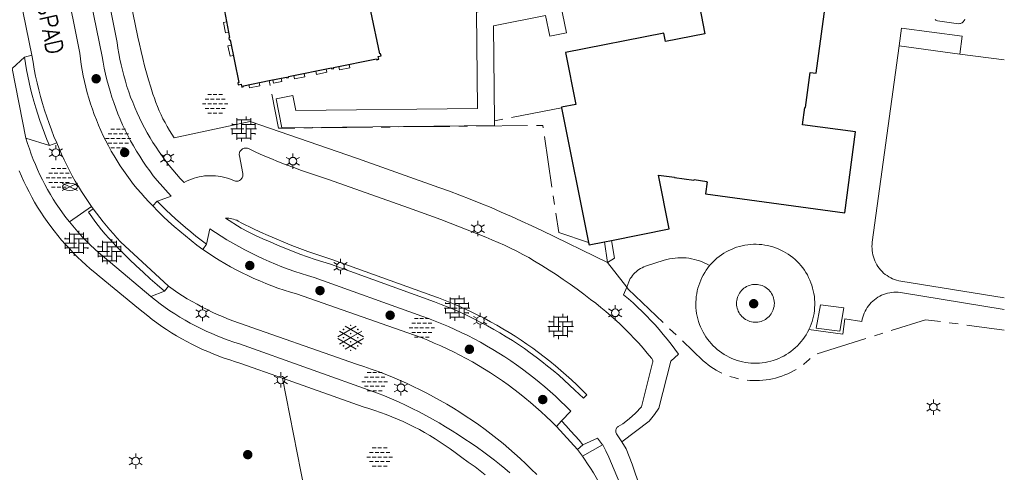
# Model space of a CAD drawing. Header units: metres. Extents: x 118578 to 118717, y 483740 to 483824.
# Tile 16 of 17: x 118674.61 to 118689.08, y 483793.84 to 483800.49. Entities that reach past the tile are written whole.
import ezdxf
from ezdxf.enums import TextEntityAlignment as Align

# ---------------------------------------------------------------- set-up
doc = ezdxf.new("R2010")
doc.units = ezdxf.units.M
doc.header["$MEASUREMENT"] = 0
doc.linetypes.add('DGN Style 2', pattern=[1.038539, 0.623123, -0.415416])
doc.linetypes.add('hek', pattern=[1.14, 0.75, -0.13, 0.13, -0.13])
for name, color, linetype, lineweight in [('Barrier', 7, 'Continuous', 0), ('Kader', 7, 'Continuous', 0), ('Level 17', 7, 'Continuous', 0), ('Level 19', 7, 'Continuous', 0), ('Level 2', 7, 'Continuous', 0), ('Level 22', 7, 'Continuous', 0), ('Level 23', 7, 'Continuous', 0), ('Level 50', 7, 'Continuous', 0), ('Oml_ voetganger', 7, 'Continuous', 0), ('Omleiding fiets', 7, 'Continuous', 0), ('Omleiding OV', 7, 'Continuous', 0), ('Werkterrein', 7, 'Continuous', 0)]:
    doc.layers.add(name, color=color, linetype=linetype, lineweight=lineweight)
doc.styles.add('Style-STANDARD', font='STANDARD.shx')

# ---------------------------------------------------------------- blocks, each defined once
blk = doc.blocks.new('ONVERH_1')
at = {"layer": 'Barrier', "color": 7, "linetype": 'Continuous', "lineweight": 0}
for p, q in [((-1.18, 0.54), (-0.75, 0.54)), ((-0.86, 1.08), (-0.42, 1.08)), ((-0.54, 0.54), (-0.1, 0.54)), ((-0.21, 1.08), (0.22, 1.08)), ((0.12, 0.54), (0.55, 0.54)), ((0.44, 1.08), (0.87, 1.08)), ((0.77, 0.54), (1.2, 0.54)), ((-1.5, -0.01), (-1.07, -0.01)), ((-1.18, -0.54), (-0.75, -0.54)), ((-1.18, -0.54), (-0.75, -0.54)), ((-0.86, -0.01), (-0.42, -0.01)), ((-0.86, -1.09), (-0.42, -1.09)), ((-0.54, -0.54), (-0.1, -0.54)), ((-0.21, -0.01), (0.22, -0.01)), ((-0.21, -1.09), (0.22, -1.09)), ((0.12, -0.54), (0.55, -0.54)), ((0.44, -0.01), (0.87, -0.01)), ((0.44, -1.09), (0.87, -1.09)), ((0.77, -0.54), (1.2, -0.54)), ((1.09, -0.01), (1.5, -0.01))]:
    blk.add_line(p, q, dxfattribs=at)
blk = doc.blocks.new('OVERH_1')
at = {"layer": 'Barrier', "color": 7, "linetype": 'Continuous', "lineweight": 0}
for p, q in [((-0.81, 0), (-0.81, 1.26)), ((0.27, 1.08), (0.27, 1.47)), ((0.82, 0.54), (0.82, 1.26)), ((-1.5, 0), (0, 0)), ((-1.4, 0.54), (-0.81, 0.54)), ((-1.35, 0.54), (-1.35, 0.65)), ((-1.35, -0.65), (-1.35, 0)), ((-0.81, 1.08), (0.82, 1.08)), ((-0.27, -0.54), (-0.27, 1.08)), ((-0.27, 0.54), (1.35, 0.54)), ((0.27, -1.08), (0.27, 0.54)), ((0.27, 0), (1.5, 0)), ((0.82, -1.26), (0.82, 0)), ((1.35, 0), (1.35, 0.65)), ((-1.35, -0.54), (0.27, -0.54)), ((-0.81, -1.26), (-0.81, -0.54)), ((-0.81, -1.08), (0.82, -1.08)), ((-0.26, -1.48), (-0.26, -1.08)), ((0.82, -0.54), (1.4, -0.54)), ((1.35, -0.65), (1.35, -0.54))]:
    blk.add_line(p, q, dxfattribs=at)
blk = doc.blocks.new('GVERH_1')
at = {"layer": 'Barrier', "color": 7, "linetype": 'Continuous', "lineweight": 0}
for p, q in [((-1.5, 0.1), (0.66, 1.35)), ((-0.66, 1.35), (1.5, 0.1)), ((-1.3, 0.75), (1.3, -0.75)), ((-1.3, -0.75), (0, 0)), ((0, 0), (1.3, 0.75)), ((-1.5, -0.1), (0.66, -1.34)), ((-0.66, -1.34), (1.5, -0.1))]:
    blk.add_line(p, q, dxfattribs=at)
for centre in [(0, 1.45), (-0.84, 0.97), (-0.84, 0), (0, 0.48), (0.83, 0), (0.84, 0.97), (-0.84, -0.97), (0, -0.48), (0.83, -0.97), (0, -1.49)]:
    blk.add_circle(centre, 0.035, dxfattribs=at)
blk = doc.blocks.new('BOOM_1')
at = {"layer": 'Oml_ voetganger', "linetype": 'Continuous', "lineweight": 0}
h = blk.add_hatch(color=7, dxfattribs=at)
edge = h.paths.add_edge_path()
edge.add_arc((0, 0), 0.56, 0, 360)
blk = doc.blocks.new('LANTPL_1')
at = {"layer": 'Level 50', "color": 7, "linetype": 'Continuous', "lineweight": 13}
for p, q in [((-0.38, 0.22), (-0.78, 0.45)), ((0, 0.45), (0, 0.9)), ((0.78, 0.45), (0.39, 0.22)), ((-0.38, -0.22), (-0.78, -0.46)), ((0, -0.9), (0, -0.46)), ((0.78, -0.46), (0.39, -0.22))]:
    blk.add_line(p, q, dxfattribs=at)
blk.add_circle((0, 0), 0.45, dxfattribs=at)
blk = doc.blocks.new('BRPIJP_1')
at = {"layer": 'Omleiding fiets', "color": 7, "linetype": 'Continuous', "lineweight": 0}
for p, q in [((-0.9, -0.45), (0.89, 0.44)), ((-0.9, 0.44), (0.89, -0.45))]:
    blk.add_line(p, q, dxfattribs=at)
blk.add_ellipse((0, -0.01), major_axis=(0.89, 0), ratio=0.5, dxfattribs=at)
blk = doc.blocks.new('BOOM')
at = {"layer": 'Oml_ voetganger', "linetype": 'Continuous', "lineweight": 0}
h = blk.add_hatch(color=7, dxfattribs=at)
edge = h.paths.add_edge_path()
edge.add_arc((0, 0), 0.56, 0, 360)

msp = doc.modelspace()

# ---------------------------------------------------------------- linework, layer by layer
at = {"layer": 'Kader', "color": 7, "linetype": 'Continuous', "lineweight": 30}
for p, q in [((118682.571, 483799.199), (118682.969, 483797.217)), ((118683.201, 483797.226), (118683.304, 483797.246))]:
    msp.add_line(p, q, dxfattribs=at)
at = {"layer": 'Kader', "color": 7, "linetype": 'Continuous', "lineweight": 30, "flags": 128}
for points in [[(118682.469, 483803.843), (118682.836, 483802.003), (118683.167, 483802.069), (118683.229, 483801.761), (118683.535, 483801.822), (118683.572, 483801.639), (118683.563, 483801.637), (118683.588, 483801.51), (118684.816, 483801.751), (118684.928, 483801.181), (118684.724, 483801.141), (118684.804, 483800.733), (118684.598, 483800.692), (118684.678, 483800.284), (118684.099, 483800.17), (118684.074, 483800.294), (118682.631, 483800.01), (118682.78, 483799.247), (118682.57, 483799.206), (118682.571, 483799.199)], [(118683.304, 483797.246), (118684.154, 483797.417), (118683.994, 483798.209), (118684.231, 483798.178), (118684.231, 483798.174), (118684.518, 483798.135), (118684.519, 483798.142), (118684.705, 483798.116), (118684.703, 483798.108), (118684.711, 483798.107), (118684.688, 483797.932), (118686.735, 483797.655), (118686.894, 483798.843), (118686.115, 483798.948), (118686.149, 483799.202), (118686.156, 483799.201), (118686.226, 483799.718), (118686.315, 483799.706), (118686.86, 483803.758)], [(118677.455, 483801.589), (118677.461, 483801.561), (118677.418, 483801.552), (118677.424, 483801.522), (118677.436, 483801.523), (118677.564, 483800.894), (118677.552, 483800.892), (118677.559, 483800.861), (118677.571, 483800.863), (118677.692, 483800.229), (118677.681, 483800.227), (118677.687, 483800.194), (118677.699, 483800.196), (118677.826, 483799.568), (118677.814, 483799.565), (118677.819, 483799.536), (118677.862, 483799.545), (118677.87, 483799.503), (118677.898, 483799.509), (118677.896, 483799.522), (118678.274, 483799.599)], [(118678.274, 483799.599), (118678.527, 483799.649), (118678.529, 483799.637), (118678.56, 483799.643), (118678.557, 483799.656), (118679.189, 483799.783), (118679.191, 483799.771), (118679.223, 483799.777), (118679.22, 483799.789), (118679.851, 483799.916), (118679.854, 483799.904), (118679.885, 483799.911), (118679.876, 483799.953), (118679.918, 483799.961), (118679.911, 483799.992), (118679.898, 483799.989), (118679.77, 483800.617)], [(118682.969, 483797.217), (118682.976, 483797.181), (118683.201, 483797.226)]]:
    msp.add_lwpolyline(points, dxfattribs=at)
at = {"layer": 'Level 17', "color": 7, "linetype": 'Continuous', "lineweight": 0}
for p, q in [((118674.495, 483799.773), (118674.676, 483799.941)), ((118674.676, 483799.941), (118674.786, 483799.969)), ((118674.699, 483798.749), (118674.495, 483799.773)), ((118675.044, 483798.641), (118674.699, 483798.749)), ((118675.151, 483798.68), (118675.044, 483798.641)), ((118676.629, 483797.823), (118676.562, 483797.755)), ((118675.664, 483797.745), (118675.337, 483797.521)), ((118675.664, 483797.745), (118675.688, 483797.712)), ((118677.301, 483797.114), (118677.355, 483797.193)), ((118676.733, 483796.502), (118676.533, 483796.423)), ((118676.796, 483796.575), (118676.733, 483796.502)), ((118682.571, 483794.595), (118682.495, 483794.513)), ((118682.804, 483794.175), (118682.495, 483794.513)), ((118682.804, 483794.175), (118682.885, 483794.245)), ((118683.174, 483794.245), (118682.877, 483794.079)), ((118682.877, 483794.079), (118682.804, 483794.175))]:
    msp.add_line(p, q, dxfattribs=at)
at = {"layer": 'Level 17', "color": 7, "linetype": 'Continuous', "lineweight": 0, "flags": 128}
for points in [[(118674.786, 483799.969), (118674.263, 483802.516), (118674.141, 483803.079), (118674.119, 483803.181), (118674.091, 483803.304), (118674.061, 483803.426), (118674.03, 483803.548), (118673.997, 483803.669), (118673.963, 483803.79), (118673.927, 483803.911), (118673.89, 483804.031), (118673.851, 483804.151), (118673.719, 483804.553)], [(118683.455, 483794.289), (118683.379, 483794.406), (118683.374, 483794.417), (118683.37, 483794.428), (118683.368, 483794.44), (118683.368, 483794.452), (118683.369, 483794.464), (118683.373, 483794.475), (118683.379, 483794.486), (118683.386, 483794.496), (118683.394, 483794.504), (118683.404, 483794.511), (118683.47, 483794.551), (118683.567, 483794.626), (118683.659, 483794.711), (118683.744, 483794.801), (118683.909, 483795.447), (118683.911, 483795.458), (118683.912, 483795.469), (118683.911, 483795.48), (118683.908, 483795.491), (118683.905, 483795.501), (118683.899, 483795.51), (118683.893, 483795.519), (118683.832, 483795.593), (118683.77, 483795.666), (118683.706, 483795.737), (118683.641, 483795.808), (118683.575, 483795.877), (118683.507, 483795.945), (118683.438, 483796.011), (118683.368, 483796.077), (118683.296, 483796.141), (118683.224, 483796.203), (118683.15, 483796.264), (118683.075, 483796.324), (118682.999, 483796.382), (118682.899, 483796.458), (118682.799, 483796.531), (118682.697, 483796.604), (118682.595, 483796.675), (118682.491, 483796.745), (118682.387, 483796.813), (118682.281, 483796.88), (118682.175, 483796.945), (118682.088, 483796.995), (118682.001, 483797.043), (118681.912, 483797.09), (118681.823, 483797.135), (118681.732, 483797.178), (118681.641, 483797.219), (118681.549, 483797.259), (118681.456, 483797.296), (118680.795, 483797.555), (118680.324, 483797.728), (118679.146, 483798.142), (118678.749, 483798.277), (118678.635, 483798.318), (118678.522, 483798.361), (118678.41, 483798.405), (118678.299, 483798.45), (118678.188, 483798.498), (118678.078, 483798.547), (118677.968, 483798.597), (118677.956, 483798.602), (118677.944, 483798.605), (118677.931, 483798.606), (118677.918, 483798.605), (118677.905, 483798.603), (118677.893, 483798.599), (118677.881, 483798.593), (118677.87, 483798.586), (118677.861, 483798.577), (118677.852, 483798.567), (118677.845, 483798.556), (118677.84, 483798.544), (118677.836, 483798.532), (118677.834, 483798.519), (118677.834, 483798.506), (118677.836, 483798.493), (118677.886, 483798.231), (118677.887, 483798.218), (118677.887, 483798.205), (118677.885, 483798.192), (118677.881, 483798.18), (118677.876, 483798.168), (118677.869, 483798.157), (118677.861, 483798.147), (118677.851, 483798.138), (118677.84, 483798.131), (118677.829, 483798.125), (118677.817, 483798.121), (118677.804, 483798.119), (118677.791, 483798.118), (118677.778, 483798.119), (118677.765, 483798.122), (118677.753, 483798.127), (118677.716, 483798.142), (118677.679, 483798.156), (118677.641, 483798.168), (118677.602, 483798.178), (118677.563, 483798.186), (118677.524, 483798.192), (118677.484, 483798.197), (118677.445, 483798.199), (118677.405, 483798.199), (118677.365, 483798.198), (118677.325, 483798.195), (118677.286, 483798.189), (118677.247, 483798.182), (118677.208, 483798.173), (118677.169, 483798.162), (118677.132, 483798.149), (118677.095, 483798.134), (118677.058, 483798.117), (118677.023, 483798.099), (118676.966, 483798.16), (118676.911, 483798.221), (118676.857, 483798.285), (118676.805, 483798.349), (118676.755, 483798.414), (118676.705, 483798.481), (118676.657, 483798.549), (118676.611, 483798.617), (118676.566, 483798.687), (118676.523, 483798.758), (118676.482, 483798.829), (118676.442, 483798.902), (118676.404, 483798.976), (118676.367, 483799.05), (118676.332, 483799.125), (118676.299, 483799.201), (118676.268, 483799.278), (118676.238, 483799.355), (118676.21, 483799.433), (118676.184, 483799.512), (118676.16, 483799.591), (118676.137, 483799.671), (118676.116, 483799.751), (118676.097, 483799.831), (118676.08, 483799.912), (118676.065, 483799.994), (118676.051, 483800.075), (118676.04, 483800.157), (118675.567, 483802.513)], [(118675.528, 483801.368), (118675.819, 483799.952), (118675.833, 483799.866), (118675.85, 483799.78), (118675.868, 483799.694), (118675.889, 483799.609), (118675.911, 483799.524), (118675.935, 483799.44), (118675.961, 483799.356), (118675.989, 483799.273), (118676.019, 483799.191), (118676.051, 483799.109), (118676.085, 483799.028), (118676.12, 483798.948), (118676.158, 483798.869), (118676.197, 483798.791), (118676.237, 483798.713), (118676.28, 483798.637), (118676.325, 483798.561), (118676.371, 483798.486), (118676.418, 483798.413), (118676.468, 483798.341), (118676.519, 483798.269), (118676.571, 483798.199), (118676.626, 483798.131), (118676.835, 483797.898), (118676.631, 483797.826), (118676.629, 483797.823)], [(118683.249, 483796.925), (118682.283, 483797.393), (118682.134, 483797.463), (118681.985, 483797.532), (118681.836, 483797.6), (118681.685, 483797.665), (118681.535, 483797.73), (118681.383, 483797.792), (118681.23, 483797.853), (118681.077, 483797.912), (118680.924, 483797.97), (118680.769, 483798.025), (118679.574, 483798.45), (118677.996, 483798.995), (118676.877, 483798.755), (118676.841, 483798.81), (118676.807, 483798.865), (118676.774, 483798.922), (118676.743, 483798.979), (118676.713, 483799.037), (118676.685, 483799.096), (118676.658, 483799.155), (118676.633, 483799.216), (118676.609, 483799.277), (118676.587, 483799.338), (118676.566, 483799.4), (118676.533, 483799.503), (118676.502, 483799.607), (118676.472, 483799.711), (118676.443, 483799.815), (118676.416, 483799.92), (118676.391, 483800.025), (118676.367, 483800.131), (118676.344, 483800.237), (118676.124, 483801.312)], [(118676.562, 483797.755), (118676.503, 483797.815), (118676.445, 483797.877), (118676.39, 483797.941), (118676.335, 483798.005), (118676.282, 483798.071), (118676.23, 483798.138), (118676.18, 483798.206), (118676.132, 483798.275), (118676.085, 483798.345), (118676.039, 483798.417), (118675.995, 483798.489), (118675.953, 483798.562), (118675.913, 483798.636), (118675.874, 483798.711), (118675.836, 483798.787), (118675.801, 483798.863), (118675.767, 483798.941), (118675.735, 483799.019), (118675.704, 483799.098), (118675.676, 483799.177), (118675.649, 483799.258), (118675.624, 483799.338), (118675.601, 483799.419), (118675.579, 483799.501), (118675.559, 483799.583), (118675.542, 483799.666), (118675.526, 483799.749), (118675.512, 483799.832), (118675.499, 483799.916), (118675.489, 483800), (118675.274, 483801.079)], [(118674.676, 483799.941), (118674.691, 483799.848), (118674.708, 483799.755), (118674.726, 483799.662), (118674.746, 483799.569), (118674.768, 483799.477), (118674.791, 483799.385), (118674.815, 483799.294), (118674.843, 483799.199), (118674.872, 483799.104), (118674.903, 483799.01), (118674.936, 483798.917), (118674.97, 483798.824), (118675.006, 483798.732), (118675.044, 483798.641)], [(118674.786, 483799.969), (118674.803, 483799.867), (118674.821, 483799.765), (118674.841, 483799.664), (118674.864, 483799.563), (118674.888, 483799.463), (118674.914, 483799.363), (118674.942, 483799.263), (118674.972, 483799.165), (118675.004, 483799.066), (118675.038, 483798.969), (118675.074, 483798.872), (118675.111, 483798.775), (118675.151, 483798.68)], [(118675.337, 483797.521), (118675.287, 483797.586), (118675.238, 483797.652), (118675.191, 483797.719), (118675.145, 483797.787), (118675.101, 483797.855), (118675.058, 483797.925), (118675.017, 483797.996), (118674.977, 483798.068), (118674.94, 483798.141), (118674.904, 483798.214), (118674.869, 483798.289), (118674.837, 483798.364), (118674.805, 483798.439), (118674.776, 483798.516), (118674.749, 483798.593), (118674.723, 483798.671), (118674.699, 483798.749)], [(118675.151, 483798.68), (118675.185, 483798.598), (118675.221, 483798.516), (118675.259, 483798.435), (118675.298, 483798.355), (118675.338, 483798.276), (118675.38, 483798.197), (118675.424, 483798.12), (118675.469, 483798.043), (118675.516, 483797.967), (118675.564, 483797.892), (118675.613, 483797.818), (118675.664, 483797.745)], [(118674.599, 483798.27), (118674.633, 483798.192), (118674.668, 483798.114), (118674.705, 483798.037), (118674.744, 483797.961), (118674.785, 483797.885), (118674.827, 483797.811), (118674.871, 483797.738), (118674.917, 483797.665), (118674.964, 483797.594), (118675.012, 483797.524), (118675.063, 483797.455), (118675.115, 483797.387), (118675.168, 483797.32), (118675.223, 483797.254), (118675.279, 483797.19), (118675.337, 483797.127), (118675.395, 483797.065), (118675.456, 483797.004), (118675.518, 483796.945), (118675.581, 483796.887), (118675.645, 483796.831), (118675.711, 483796.776), (118675.777, 483796.723), (118676.355, 483796.247), (118676.421, 483796.192), (118676.488, 483796.138), (118676.556, 483796.086), (118676.625, 483796.035), (118676.696, 483795.985), (118676.767, 483795.937), (118676.84, 483795.891), (118676.913, 483795.846), (118676.988, 483795.803), (118677.063, 483795.762), (118677.139, 483795.722), (118677.216, 483795.684), (118677.294, 483795.647), (118677.373, 483795.613), (118677.453, 483795.58), (118677.533, 483795.549), (118677.613, 483795.519), (118677.695, 483795.491), (118677.777, 483795.465), (118677.859, 483795.441), (118678.469, 483795.225)], [(118676.629, 483797.823), (118676.695, 483797.757), (118676.762, 483797.691), (118676.83, 483797.627), (118676.899, 483797.563), (118676.97, 483797.501), (118677.045, 483797.437), (118677.121, 483797.374), (118677.198, 483797.312), (118677.276, 483797.252), (118677.355, 483797.193)], [(118676.733, 483796.502), (118676.628, 483796.593), (118676.524, 483796.685), (118676.421, 483796.779), (118676.319, 483796.875), (118676.219, 483796.969), (118676.122, 483797.065), (118676.025, 483797.163), (118675.969, 483797.221), (118675.915, 483797.28), (118675.861, 483797.341), (118675.81, 483797.403), (118675.76, 483797.466), (118675.711, 483797.53), (118675.665, 483797.595), (118675.619, 483797.662), (118675.688, 483797.712)], [(118675.688, 483797.712), (118675.735, 483797.648), (118675.783, 483797.585), (118675.832, 483797.523), (118675.883, 483797.462), (118675.933, 483797.403), (118675.984, 483797.344), (118676.037, 483797.286), (118676.09, 483797.229), (118676.796, 483796.575)], [(118677.301, 483797.114), (118677.213, 483797.179), (118677.127, 483797.246), (118677.043, 483797.314), (118676.959, 483797.384), (118676.877, 483797.455), (118676.796, 483797.528), (118676.717, 483797.602), (118676.638, 483797.677), (118676.562, 483797.755)], [(118676.533, 483796.423), (118675.943, 483796.923), (118675.882, 483796.971), (118675.822, 483797.021), (118675.764, 483797.072), (118675.706, 483797.124), (118675.65, 483797.177), (118675.595, 483797.232), (118675.541, 483797.287), (118675.488, 483797.344), (118675.436, 483797.402), (118675.386, 483797.461), (118675.337, 483797.521)], [(118682.892, 483794.927), (118682.766, 483795.049), (118682.689, 483795.122), (118682.61, 483795.194), (118682.53, 483795.265), (118682.449, 483795.334), (118682.367, 483795.402), (118682.283, 483795.468), (118682.198, 483795.533), (118682.112, 483795.596), (118682.025, 483795.657), (118681.937, 483795.717), (118681.848, 483795.776), (118681.757, 483795.833), (118681.666, 483795.888), (118681.574, 483795.941), (118681.481, 483795.993), (118681.387, 483796.043), (118681.291, 483796.091), (118681.195, 483796.138), (118681.099, 483796.183), (118681.001, 483796.226), (118680.903, 483796.267), (118680.804, 483796.307), (118680.704, 483796.345), (118679.174, 483796.898), (118679.061, 483796.933), (118678.949, 483796.97), (118678.837, 483797.008), (118678.726, 483797.048), (118678.616, 483797.09), (118678.506, 483797.133), (118678.397, 483797.178), (118678.288, 483797.225), (118678.18, 483797.273), (118678.073, 483797.322), (118677.966, 483797.373), (118677.86, 483797.426), (118677.631, 483797.575), (118677.655, 483797.576), (118677.68, 483797.574), (118677.704, 483797.571), (118677.727, 483797.567), (118677.751, 483797.56), (118677.774, 483797.553), (118677.797, 483797.544), (118677.818, 483797.533), (118677.873, 483797.504), (118678.035, 483797.424), (118678.147, 483797.37), (118678.261, 483797.319), (118678.376, 483797.269), (118678.491, 483797.22), (118678.607, 483797.174), (118678.724, 483797.129), (118678.841, 483797.087), (118678.959, 483797.045), (118679.078, 483797.006), (118679.197, 483796.969), (118680.663, 483796.439), (118680.762, 483796.403), (118680.86, 483796.365), (118680.958, 483796.326), (118681.054, 483796.285), (118681.15, 483796.242), (118681.245, 483796.197), (118681.34, 483796.151), (118681.433, 483796.103), (118681.526, 483796.053), (118681.618, 483796.002), (118681.709, 483795.95), (118681.799, 483795.895), (118681.888, 483795.839), (118681.976, 483795.782), (118682.063, 483795.723), (118682.149, 483795.662), (118682.234, 483795.6), (118682.317, 483795.537), (118682.4, 483795.471), (118682.481, 483795.405), (118682.561, 483795.337), (118682.641, 483795.268), (118682.718, 483795.197), (118682.795, 483795.125), (118682.87, 483795.051), (118682.944, 483794.977), (118682.892, 483794.927)], [(118677.355, 483797.193), (118677.401, 483797.419), (118677.485, 483797.363), (118677.569, 483797.309), (118677.654, 483797.257), (118677.74, 483797.207), (118677.827, 483797.158), (118677.915, 483797.11), (118678.004, 483797.065), (118678.094, 483797.021), (118678.185, 483796.978), (118678.276, 483796.938), (118678.368, 483796.899), (118678.461, 483796.862), (118678.555, 483796.827), (118678.649, 483796.793), (118678.743, 483796.761), (118678.839, 483796.731), (118678.935, 483796.703), (118680.518, 483796.135), (118680.617, 483796.099), (118680.715, 483796.062), (118680.812, 483796.023), (118680.908, 483795.982), (118681.004, 483795.939), (118681.098, 483795.894), (118681.192, 483795.848), (118681.285, 483795.8), (118681.378, 483795.751), (118681.469, 483795.699), (118681.559, 483795.646), (118681.649, 483795.592), (118681.737, 483795.535), (118681.824, 483795.477), (118681.91, 483795.418), (118681.995, 483795.357), (118682.079, 483795.294), (118682.162, 483795.23), (118682.243, 483795.164), (118682.324, 483795.097), (118682.403, 483795.028), (118682.48, 483794.958), (118682.557, 483794.887), (118682.632, 483794.814), (118682.706, 483794.739), (118682.571, 483794.595)], [(118682.495, 483794.513), (118682.422, 483794.587), (118682.347, 483794.659), (118682.27, 483794.73), (118682.193, 483794.799), (118682.114, 483794.867), (118682.034, 483794.934), (118681.953, 483794.999), (118681.87, 483795.063), (118681.786, 483795.125), (118681.701, 483795.185), (118681.615, 483795.244), (118681.528, 483795.301), (118681.44, 483795.357), (118681.351, 483795.411), (118681.261, 483795.463), (118681.17, 483795.513), (118681.078, 483795.562), (118680.985, 483795.609), (118680.891, 483795.655), (118680.797, 483795.698), (118680.701, 483795.74), (118680.605, 483795.78), (118680.508, 483795.819), (118680.411, 483795.855), (118680.312, 483795.89), (118680.213, 483795.923), (118678.676, 483796.461), (118678.585, 483796.488), (118678.493, 483796.517), (118678.403, 483796.548), (118678.313, 483796.581), (118678.224, 483796.615), (118678.136, 483796.652), (118678.048, 483796.69), (118677.961, 483796.73), (118677.875, 483796.772), (118677.79, 483796.816), (118677.706, 483796.861), (118677.623, 483796.908), (118677.541, 483796.957), (118677.46, 483797.008), (118677.38, 483797.06), (118677.301, 483797.114)], [(118676.796, 483796.575), (118676.864, 483796.527), (118676.932, 483796.48), (118677.001, 483796.435), (118677.071, 483796.391), (118677.143, 483796.349), (118677.215, 483796.309), (118677.287, 483796.269), (118677.361, 483796.232), (118677.435, 483796.195), (118677.511, 483796.161), (118677.587, 483796.128), (118677.663, 483796.097), (118677.74, 483796.067), (118679.559, 483795.429), (118679.665, 483795.394), (118679.771, 483795.358), (118679.876, 483795.32), (118679.981, 483795.28), (118680.085, 483795.238), (118680.188, 483795.194), (118680.29, 483795.149), (118680.392, 483795.101), (118680.493, 483795.053), (118680.593, 483795.002), (118680.691, 483794.949), (118680.789, 483794.895), (118680.886, 483794.839), (118680.983, 483794.781), (118681.077, 483794.722), (118681.171, 483794.661), (118681.264, 483794.599), (118681.356, 483794.535), (118681.447, 483794.469), (118681.536, 483794.401), (118681.624, 483794.332), (118681.711, 483794.262), (118681.797, 483794.19), (118681.882, 483794.116), (118681.965, 483794.041), (118682.047, 483793.965), (118682.127, 483793.887), (118682.207, 483793.808)], [(118683.455, 483794.289), (118683.859, 483794.591), (118683.937, 483794.688), (118684.001, 483794.781), (118684.176, 483795.475), (118684.291, 483795.575), (118684.237, 483795.65), (118684.182, 483795.723), (118684.125, 483795.796), (118684.067, 483795.867), (118684.008, 483795.937), (118683.947, 483796.006), (118683.885, 483796.073), (118683.821, 483796.14), (118683.756, 483796.205), (118683.689, 483796.268), (118683.622, 483796.33), (118683.553, 483796.391), (118683.482, 483796.45), (118683.529, 483796.562)], [(118681.811, 483793.83), (118681.736, 483793.894), (118681.661, 483793.957), (118681.584, 483794.018), (118681.506, 483794.078), (118681.427, 483794.137), (118681.336, 483794.202), (118681.244, 483794.267), (118681.152, 483794.329), (118681.058, 483794.39), (118680.963, 483794.45), (118680.868, 483794.508), (118680.771, 483794.565), (118680.674, 483794.62), (118680.576, 483794.674), (118680.477, 483794.726), (118680.377, 483794.776), (118680.277, 483794.825), (118680.175, 483794.873), (118680.073, 483794.918), (118679.97, 483794.962), (118679.867, 483795.005), (118677.839, 483795.727), (118677.755, 483795.753), (118677.673, 483795.782), (118677.591, 483795.813), (118677.509, 483795.845), (118677.429, 483795.879), (118677.349, 483795.915), (118677.269, 483795.952), (118677.191, 483795.992), (118677.114, 483796.033), (118677.038, 483796.076), (118676.963, 483796.121), (118676.888, 483796.167), (118676.815, 483796.215), (118676.743, 483796.264), (118676.672, 483796.316), (118676.602, 483796.368), (118676.533, 483796.423)], [(118678.469, 483795.225), (118679.654, 483794.803), (118679.739, 483794.777), (118679.825, 483794.75), (118679.909, 483794.721), (118679.993, 483794.69), (118680.077, 483794.657), (118680.159, 483794.622), (118680.241, 483794.586), (118680.322, 483794.548), (118680.402, 483794.508), (118680.481, 483794.467), (118680.559, 483794.423), (118680.637, 483794.379), (118680.713, 483794.332), (118680.789, 483794.284), (118680.863, 483794.234), (118680.936, 483794.183), (118681.008, 483794.13), (118681.104, 483794.058), (118681.201, 483793.988), (118681.3, 483793.919), (118681.351, 483793.881), (118681.402, 483793.842), (118681.451, 483793.801)], [(118682.571, 483794.595), (118682.639, 483794.523), (118682.705, 483794.451), (118682.771, 483794.377), (118682.828, 483794.312), (118682.885, 483794.245)], [(118682.885, 483794.245), (118683.1, 483794.34), (118683.174, 483794.245)], [(118683.174, 483794.245), (118683.176, 483794.243), (118683.221, 483794.153), (118683.265, 483794.062), (118683.307, 483793.97), (118683.346, 483793.877), (118683.384, 483793.784), (118683.421, 483793.689), (118683.455, 483793.595), (118683.487, 483793.499), (118683.517, 483793.403), (118683.546, 483793.306), (118683.573, 483793.209), (118683.597, 483793.111), (118683.62, 483793.013), (118683.641, 483792.914), (118683.66, 483792.815), (118683.677, 483792.715), (118683.691, 483792.615), (118683.592, 483792.598)], [(118683.997, 483792.431), (118683.931, 483792.789), (118683.907, 483792.908), (118683.881, 483793.027), (118683.853, 483793.145), (118683.824, 483793.263), (118683.793, 483793.38), (118683.76, 483793.496), (118683.725, 483793.612), (118683.688, 483793.728), (118683.649, 483793.843), (118683.609, 483793.957), (118683.567, 483794.071), (118683.523, 483794.184), (118683.455, 483794.289)], [(118683.491, 483792.581), (118683.478, 483792.659), (118683.464, 483792.737), (118683.448, 483792.814), (118683.43, 483792.89), (118683.41, 483792.967), (118683.388, 483793.043), (118683.365, 483793.118), (118683.34, 483793.192), (118683.313, 483793.267), (118683.285, 483793.34), (118683.255, 483793.413), (118683.223, 483793.485), (118683.19, 483793.556), (118683.155, 483793.627), (118683.118, 483793.697), (118683.08, 483793.765), (118683.04, 483793.833), (118682.998, 483793.9), (118682.955, 483793.966), (118682.911, 483794.031), (118682.877, 483794.079)]]:
    msp.add_lwpolyline(points, dxfattribs=at)
at = {"layer": 'Level 19', "color": 7, "linetype": 'Continuous', "lineweight": 0}
msp.add_line((118688.427, 483799.988), (118687.533, 483800.109), dxfattribs=at)
at = {"layer": 'Level 19', "color": 7, "linetype": 'Continuous', "lineweight": 0, "flags": 128}
for points in [[(118688.404, 483800.434), (118688.096, 483800.478), (118688.084, 483800.481), (118688.072, 483800.486), (118688.061, 483800.493)], [(118688.497, 483800.5), (118688.492, 483800.487), (118688.486, 483800.476), (118688.478, 483800.465), (118688.469, 483800.456), (118688.459, 483800.448), (118688.447, 483800.442), (118688.435, 483800.437), (118688.423, 483800.435), (118688.404, 483800.434)], [(118687.533, 483800.109), (118687.568, 483800.367), (118688.461, 483800.248), (118688.427, 483799.988)], [(118689.079, 483796.405), (118687.558, 483796.648), (118687.527, 483796.654), (118687.496, 483796.663), (118687.467, 483796.673), (118687.437, 483796.684), (118687.409, 483796.698), (118687.381, 483796.713), (118687.355, 483796.731), (118687.329, 483796.749), (118687.305, 483796.769), (118687.282, 483796.791), (118687.261, 483796.814), (118687.241, 483796.838), (118687.222, 483796.864), (118687.205, 483796.89), (118687.19, 483796.918), (118687.177, 483796.947), (118687.165, 483796.976), (118687.155, 483797.006), (118687.147, 483797.036), (118687.141, 483797.067), (118687.137, 483797.098), (118687.135, 483797.13), (118687.134, 483797.161), (118687.136, 483797.193), (118687.139, 483797.224), (118687.533, 483800.109)], [(118688.427, 483799.988), (118689.079, 483799.903)], [(118683.304, 483797.246), (118683.35, 483796.985), (118683.249, 483796.925)], [(118684.748, 483796.877), (118684.766, 483796.898), (118684.795, 483796.929), (118684.825, 483796.958), (118684.856, 483796.985), (118684.888, 483797.011), (118684.922, 483797.036), (118684.957, 483797.059), (118684.993, 483797.08), (118685.03, 483797.099), (118685.067, 483797.117), (118685.106, 483797.133), (118685.145, 483797.147), (118685.185, 483797.159), (118685.226, 483797.169), (118685.267, 483797.178), (118685.308, 483797.184), (118685.349, 483797.188), (118685.391, 483797.191), (118685.433, 483797.191), (118685.474, 483797.189), (118685.516, 483797.186), (118685.557, 483797.18), (118685.598, 483797.173), (118685.639, 483797.163), (118685.679, 483797.152), (118685.718, 483797.138), (118685.757, 483797.123), (118685.795, 483797.106), (118685.833, 483797.087), (118685.869, 483797.067), (118685.904, 483797.045), (118685.938, 483797.021), (118685.971, 483796.995), (118686.003, 483796.968), (118686.033, 483796.939), (118686.062, 483796.909), (118686.09, 483796.878), (118686.116, 483796.845), (118686.14, 483796.811), (118686.163, 483796.777), (118686.184, 483796.741), (118686.203, 483796.704), (118686.221, 483796.666), (118686.237, 483796.627), (118686.25, 483796.588), (118686.262, 483796.548), (118686.272, 483796.507), (118686.281, 483796.467), (118686.287, 483796.425), (118686.291, 483796.384), (118686.293, 483796.342), (118686.293, 483796.3), (118686.291, 483796.259), (118686.288, 483796.217), (118686.282, 483796.176), (118686.274, 483796.135), (118686.265, 483796.094), (118686.253, 483796.054), (118686.239, 483796.015), (118686.224, 483795.976), (118686.207, 483795.938)], [(118683.529, 483796.562), (118683.559, 483796.638), (118683.57, 483796.663), (118683.582, 483796.686), (118683.597, 483796.708), (118683.612, 483796.73), (118683.629, 483796.75), (118683.647, 483796.77), (118683.667, 483796.788), (118683.687, 483796.805), (118683.709, 483796.82), (118683.731, 483796.834), (118683.755, 483796.847), (118683.779, 483796.858), (118683.804, 483796.868), (118684.081, 483796.957), (118684.12, 483796.968), (118684.16, 483796.977), (118684.2, 483796.984), (118684.24, 483796.989), (118684.281, 483796.992), (118684.321, 483796.993), (118684.362, 483796.993), (118684.403, 483796.99), (118684.443, 483796.985), (118684.483, 483796.978), (118684.523, 483796.969), (118684.562, 483796.958), (118684.601, 483796.946), (118684.639, 483796.931), (118684.676, 483796.915), (118684.713, 483796.897), (118684.748, 483796.877)], [(118686.207, 483795.938), (118686.205, 483795.935), (118686.186, 483795.898), (118686.166, 483795.862), (118686.143, 483795.827), (118686.119, 483795.793), (118686.093, 483795.76), (118686.066, 483795.729), (118686.037, 483795.699), (118686.007, 483795.67), (118685.975, 483795.643), (118685.943, 483795.617), (118685.909, 483795.593), (118685.874, 483795.57), (118685.837, 483795.549), (118685.8, 483795.53), (118685.763, 483795.513), (118685.724, 483795.498), (118685.684, 483795.484), (118685.645, 483795.473), (118685.604, 483795.463), (118685.563, 483795.455), (118685.522, 483795.449), (118685.48, 483795.445), (118685.439, 483795.443), (118685.397, 483795.443), (118685.355, 483795.445), (118685.314, 483795.449), (118685.273, 483795.455), (118685.232, 483795.463), (118685.191, 483795.473), (118685.151, 483795.485), (118685.112, 483795.499), (118685.073, 483795.514), (118685.036, 483795.532), (118684.999, 483795.551), (118684.963, 483795.572), (118684.928, 483795.594), (118684.894, 483795.619), (118684.861, 483795.645), (118684.83, 483795.672), (118684.8, 483795.701), (118684.771, 483795.731), (118684.744, 483795.763), (118684.718, 483795.795), (118684.694, 483795.829), (118684.672, 483795.864), (118684.651, 483795.901), (118684.632, 483795.938), (118684.615, 483795.976), (118684.599, 483796.014), (118684.586, 483796.054), (118684.574, 483796.094), (118684.565, 483796.134), (118684.557, 483796.175), (118684.551, 483796.217), (118684.547, 483796.258), (118684.545, 483796.3), (118684.546, 483796.341), (118684.548, 483796.383), (118684.552, 483796.424), (118684.558, 483796.465), (118684.566, 483796.506), (118684.576, 483796.547), (118684.588, 483796.587), (118684.602, 483796.626), (118684.617, 483796.665), (118684.635, 483796.703), (118684.654, 483796.739), (118684.675, 483796.775), (118684.698, 483796.81), (118684.722, 483796.844), (118684.748, 483796.877)], [(118685.411, 483796.046), (118685.387, 483796.047), (118685.364, 483796.051), (118685.341, 483796.057), (118685.319, 483796.065), (118685.298, 483796.074), (118685.277, 483796.085), (118685.257, 483796.099), (118685.239, 483796.113), (118685.222, 483796.129), (118685.206, 483796.147), (118685.192, 483796.165), (118685.18, 483796.185), (118685.169, 483796.206), (118685.16, 483796.228), (118685.153, 483796.25), (118685.147, 483796.273), (118685.144, 483796.296), (118685.143, 483796.319), (118685.143, 483796.343), (118685.146, 483796.366), (118685.151, 483796.389), (118685.157, 483796.412), (118685.166, 483796.434), (118685.176, 483796.455), (118685.188, 483796.475), (118685.201, 483796.494), (118685.217, 483796.512), (118685.233, 483796.529), (118685.251, 483796.544), (118685.27, 483796.557), (118685.291, 483796.569), (118685.312, 483796.579), (118685.334, 483796.587), (118685.356, 483796.594), (118685.379, 483796.598), (118685.403, 483796.601), (118685.426, 483796.601), (118685.449, 483796.6), (118685.473, 483796.596), (118685.495, 483796.591), (118685.518, 483796.584), (118685.539, 483796.575), (118685.56, 483796.564), (118685.58, 483796.551), (118685.599, 483796.537), (118685.616, 483796.521), (118685.632, 483796.504), (118685.647, 483796.485), (118685.659, 483796.466), (118685.671, 483796.445), (118685.68, 483796.424), (118685.687, 483796.401), (118685.693, 483796.379), (118685.697, 483796.356), (118685.699, 483796.322), (118685.697, 483796.299), (118685.695, 483796.276), (118685.689, 483796.253), (118685.683, 483796.23), (118685.674, 483796.209), (118685.663, 483796.188), (118685.651, 483796.168), (118685.637, 483796.149), (118685.621, 483796.131), (118685.605, 483796.115), (118685.586, 483796.1), (118685.567, 483796.087), (118685.547, 483796.075), (118685.525, 483796.066), (118685.503, 483796.058), (118685.48, 483796.052), (118685.457, 483796.048), (118685.434, 483796.046), (118685.411, 483796.046)], [(118689.079, 483796.235), (118687.551, 483796.482), (118687.52, 483796.485), (118687.489, 483796.486), (118687.457, 483796.485), (118687.426, 483796.483), (118687.395, 483796.478), (118687.364, 483796.472), (118687.334, 483796.463), (118687.305, 483796.453), (118687.276, 483796.441), (118687.248, 483796.427), (118687.221, 483796.412), (118687.194, 483796.395), (118687.169, 483796.376), (118687.145, 483796.356), (118687.123, 483796.334), (118687.102, 483796.311), (118687.082, 483796.287), (118687.064, 483796.261), (118687.047, 483796.234), (118687.032, 483796.207), (118687.019, 483796.179), (118687.008, 483796.149), (118686.998, 483796.119), (118686.991, 483796.089), (118686.985, 483796.058), (118686.736, 483796.093), (118686.708, 483795.869), (118686.207, 483795.938)], [(118678.469, 483795.225), (118678.794, 483793.578)]]:
    msp.add_lwpolyline(points, dxfattribs=at)
at = {"layer": 'Level 2', "color": 7, "linetype": 'Continuous', "lineweight": 13, "flags": 128}
msp.add_lwpolyline([(118686.662, 483795.914), (118686.315, 483795.956), (118686.376, 483796.3), (118686.722, 483796.258), (118686.662, 483795.914)], dxfattribs=at)
at = {"layer": 'Level 22', "color": 7, "linetype": 'Continuous', "lineweight": 0, "flags": 128}
msp.add_lwpolyline([(118681.587, 483799.008), (118681.569, 483800.402), (118682.336, 483800.556), (118682.398, 483800.251), (118682.643, 483800.301), (118682.532, 483800.848), (118681.32, 483800.604), (118681.338, 483799.186), (118678.667, 483799.156), (118678.622, 483799.377), (118678.377, 483799.329), (118678.46, 483798.905), (118681.588, 483798.939), (118681.587, 483799.008)], dxfattribs=at)
at = {"layer": 'Level 23', "color": 7, "linetype": 'hek', "lineweight": 0}
for p, q in [((118682.571, 483799.199), (118681.587, 483799.008)), ((118683.201, 483797.226), (118683.249, 483796.925)), ((118683.249, 483796.925), (118683.529, 483796.562))]:
    msp.add_line(p, q, dxfattribs=at)
at = {"layer": 'Level 23', "color": 7, "linetype": 'hek', "lineweight": 0, "flags": 128}
for points in [[(118682.969, 483797.217), (118682.529, 483797.364), (118682.295, 483798.939), (118678.413, 483798.897), (118678.274, 483799.599)], [(118683.529, 483796.562), (118683.549, 483796.532), (118684.654, 483795.479), (118684.69, 483795.448), (118684.727, 483795.419), (118684.766, 483795.391), (118684.805, 483795.365), (118684.846, 483795.341), (118684.888, 483795.318), (118684.93, 483795.297), (118684.973, 483795.277), (118685.017, 483795.26), (118685.062, 483795.244), (118685.107, 483795.231), (118685.153, 483795.219), (118685.2, 483795.209), (118685.246, 483795.2), (118685.293, 483795.194), (118685.341, 483795.19), (118685.388, 483795.187), (118685.435, 483795.187), (118685.483, 483795.189), (118685.53, 483795.192), (118685.577, 483795.197), (118685.624, 483795.205), (118685.67, 483795.214), (118685.717, 483795.225), (118685.762, 483795.238), (118685.807, 483795.253), (118685.851, 483795.27), (118685.895, 483795.288), (118685.938, 483795.309), (118685.98, 483795.331), (118686.021, 483795.354), (118686.061, 483795.38), (118686.1, 483795.407), (118686.138, 483795.435), (118686.174, 483795.465), (118686.21, 483795.497), (118686.244, 483795.53), (118686.276, 483795.564), (118687.923, 483796.083), (118689.079, 483795.93)]]:
    msp.add_lwpolyline(points, dxfattribs=at)
at = {"layer": 'Level 23', "color": 7, "linetype": 'hek', "lineweight": 0}
msp.add_point((118682.571, 483799.199), dxfattribs=at)
at = {"layer": 'Werkterrein', "color": 7, "linetype": 'DGN Style 2', "lineweight": 0, "flags": 128}
for points in [[(118677.678, 483800.305), (118677.634, 483800.299), (118677.601, 483800.451), (118677.648, 483800.461)], [(118677.745, 483799.965), (118677.699, 483799.956), (118677.667, 483800.11), (118677.715, 483800.116)], [(118679.45, 483799.836), (118679.459, 483799.787), (118679.307, 483799.756), (118679.298, 483799.805)], [(118678.79, 483799.703), (118678.799, 483799.654), (118678.647, 483799.623), (118678.637, 483799.672)], [(118679.111, 483799.767), (118679.121, 483799.719), (118678.969, 483799.689), (118678.96, 483799.737)], [(118678.126, 483799.569), (118678.136, 483799.52), (118677.985, 483799.489), (118677.975, 483799.538)], [(118678.449, 483799.634), (118678.458, 483799.585), (118678.339, 483799.561), (118678.33, 483799.61)]]:
    msp.add_lwpolyline(points, dxfattribs=at)

# ---------------------------------------------------------------- block references
at = {"layer": 'Barrier', "color": 7, "linetype": 'Continuous', "lineweight": 0, "xscale": 0.1250023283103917, "yscale": 0.1250023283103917, "zscale": 0.1250023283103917}
for name, p in [('ONVERH_1', (118677.479, 483799.257)), ('OVERH_1', (118677.9, 483798.886)), ('ONVERH_1', (118676.054, 483798.747)), ('ONVERH_1', (118675.182, 483798.169)), ('OVERH_1', (118675.442, 483797.206)), ('OVERH_1', (118675.927, 483797.085)), ('OVERH_1', (118681.035, 483796.253)), ('ONVERH_1', (118680.517, 483795.964)), ('OVERH_1', (118682.558, 483795.983)), ('GVERH_1', (118679.472, 483795.819)), ('ONVERH_1', (118679.824, 483795.171)), ('ONVERH_1', (118679.897, 483794.065))]:
    msp.add_blockref(name, p, dxfattribs=at)
at = {"layer": 'Level 50', "color": 7, "linetype": 'Continuous', "lineweight": 13, "xscale": 0.1250023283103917, "yscale": 0.1250023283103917, "zscale": 0.1250023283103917}
for p in [(118675.138, 483798.538), (118676.775, 483798.458), (118678.622, 483798.413), (118681.341, 483797.421), (118679.322, 483796.866), (118677.293, 483796.172), (118683.36, 483796.184), (118681.377, 483796.073), (118678.447, 483795.198), (118680.211, 483795.081), (118688.037, 483794.798), (118676.312, 483794.005)]:
    msp.add_blockref('LANTPL_1', p, dxfattribs=at)
at = {"layer": 'Oml_ voetganger', "color": 7, "linetype": 'Continuous', "lineweight": 0, "xscale": 0.1250023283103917, "yscale": 0.1250023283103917, "zscale": 0.1250023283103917}
for name, p in [('BOOM_1', (118675.731, 483799.624)), ('BOOM_1', (118676.15, 483798.541)), ('BOOM_1', (118677.989, 483796.879)), ('BOOM_1', (118679.021, 483796.51)), ('BOOM_1', (118685.395, 483796.318)), ('BOOM', (118680.052, 483796.148)), ('BOOM_1', (118681.217, 483795.648)), ('BOOM_1', (118682.295, 483794.909)), ('BOOM_1', (118677.959, 483794.099))]:
    msp.add_blockref(name, p, dxfattribs=at)
at = {"layer": 'Omleiding fiets', "color": 7, "linetype": 'Continuous', "lineweight": 0, "xscale": 0.1250023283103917, "yscale": 0.1250023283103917, "zscale": 0.1250023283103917}
msp.add_blockref('BRPIJP_1', (118675.345, 483798.037), dxfattribs=at)

# ---------------------------------------------------------------- texts
at = {"layer": 'Omleiding OV', "color": 7, "linetype": 'Continuous', "lineweight": 0, "style": 'Style-STANDARD'}
msp.add_text('BURGERWEESHUISPAD', height=0.25, rotation=281.6, dxfattribs=at).set_placement((118674.803, 483801.613), align=Align.MIDDLE_CENTER)

doc.saveas('drawing.dxf')
